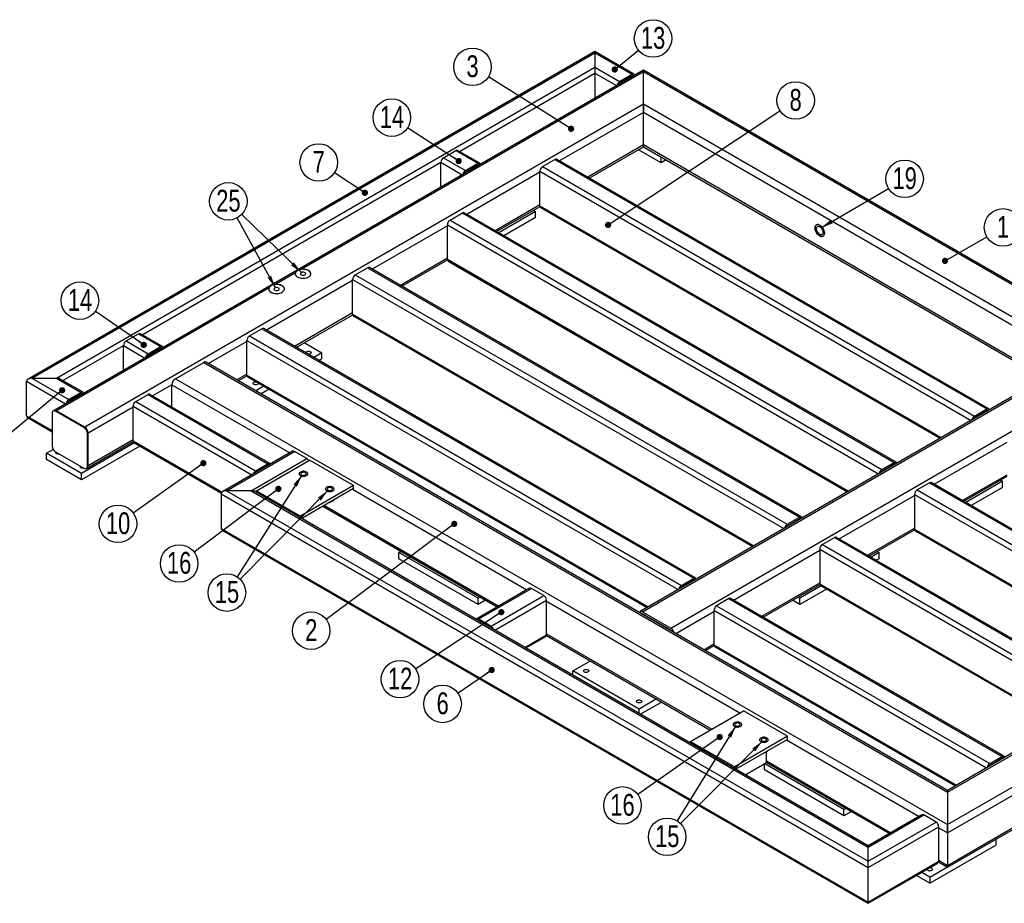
# Model space of a CAD drawing. Header units: millimetres. Extents: x 0 to 841, y 0 to 594.
# Tile 14 of 20: x 587 to 745, y 195 to 337. Entities that reach past the tile are written whole.
import ezdxf

# ---------------------------------------------------------------- set-up
doc = ezdxf.new("R2010")
doc.units = ezdxf.units.MM
doc.layers.add('NOTES', color=6, linetype='Continuous')
doc.layers.add('TRAIT-FORT', color=4, linetype='Continuous', lineweight=25)
doc.styles.add('SLDTEXTSTYLE0', font='TXT', dxfattribs={"width": 0.75})
doc.dimstyles.new('SLDDIMSTYLE2', dxfattribs={"dimtxt": 0.18, "dimasz": 1, "dimexe": 0, "dimexo": 0.0625, "dimgap": 0, "dimtad": 0, "dimtih": 1, "dimtoh": 1, "dimdec": 0, "dimrnd": 1e-09, "dimzin": 0, "dimdsep": 46, "dimtxsty": 'Standard', "dimblk1": 'DOT', "dimblk2": 'DOT', "dimsah": 1, "dimcen": 0.09, "dimadec": 0, "dimazin": 0, "dimtfac": 1, "dimtdec": 0, "dimtofl": 0, "dimtmove": 0, "dimatfit": 3, "dimldrblk": 'DOT', "dimfxl": 1, "dimfrac": 2, "dimtolj": 1, "dimtzin": 0, "dimarcsym": 0})
doc.dimstyles.new('SLDDIMSTYLE3', dxfattribs={"dimtxt": 0.18, "dimasz": 2, "dimexe": 0, "dimexo": 0.0625, "dimgap": 0, "dimtad": 0, "dimtih": 1, "dimtoh": 1, "dimdec": 0, "dimrnd": 1e-09, "dimzin": 0, "dimdsep": 46, "dimtxsty": 'Standard', "dimsah": 1, "dimcen": 0.09, "dimadec": 0, "dimazin": 0, "dimtfac": 2, "dimtdec": 0, "dimtofl": 0, "dimtmove": 0, "dimatfit": 3, "dimfxl": 1, "dimfrac": 2, "dimtolj": 1, "dimtzin": 0, "dimarcsym": 0})

# ---------------------------------------------------------------- blocks, each defined once
blk = doc.blocks.new('SW_NOTE_3')
at = {"layer": 'NOTES', "color": 0}
blk.add_circle((2.61, 1.5), 3.01, dxfattribs=at)
at = {"layer": 'NOTES', "color": 0, "insert": (2.61, 3.35), "char_height": 3.5, "attachment_point": 2, "style": 'SLDTEXTSTYLE0'}
blk.add_mtext('1', dxfattribs=at)
blk = doc.blocks.new('_Dot')
at = {"color": 0, "linetype": 'ByBlock', "lineweight": -2}
blk.add_line((-0.5, 0), (-1, 0), dxfattribs=at)
at = {"color": 0, "linetype": 'ByBlock', "const_width": 0.5}
blk.add_lwpolyline([(-0.25, 0, 1), (0.25, 0, 1)], format="xyb", close=True, dxfattribs=at)
blk = doc.blocks.new('SW_NOTE_5')
at = {"layer": 'NOTES', "color": 0}
blk.add_circle((-2.55, 1.6), 3.01, dxfattribs=at)
at = {"layer": 'NOTES', "color": 0, "insert": (-2.54, 3.45), "char_height": 3.5, "attachment_point": 2, "style": 'SLDTEXTSTYLE0'}
blk.add_mtext('3', dxfattribs=at)
blk = doc.blocks.new('SW_NOTE_7')
at = {"layer": 'NOTES', "color": 0}
blk.add_circle((-2.41, -1.8), 3.01, dxfattribs=at)
at = {"layer": 'NOTES', "color": 0, "insert": (-2.41, 0.05), "char_height": 3.5, "attachment_point": 2, "style": 'SLDTEXTSTYLE0'}
blk.add_mtext('2', dxfattribs=at)
blk = doc.blocks.new('SW_NOTE_8')
at = {"layer": 'NOTES', "color": 0}
blk.add_circle((-2.48, -1.71), 3.01, dxfattribs=at)
at = {"layer": 'NOTES', "color": 0, "insert": (-2.47, 0.14), "char_height": 3.5, "attachment_point": 2, "style": 'SLDTEXTSTYLE0'}
blk.add_mtext('6', dxfattribs=at)
blk = doc.blocks.new('SW_NOTE_9')
at = {"layer": 'NOTES', "color": 0}
blk.add_circle((-2.52, 1.65), 3.01, dxfattribs=at)
at = {"layer": 'NOTES', "color": 0, "insert": (-2.51, 3.5), "char_height": 3.5, "attachment_point": 2, "style": 'SLDTEXTSTYLE0'}
blk.add_mtext('7', dxfattribs=at)
blk = doc.blocks.new('SW_NOTE_10')
at = {"layer": 'NOTES', "color": 0}
blk.add_circle((2.51, 1.66), 3.01, dxfattribs=at)
at = {"layer": 'NOTES', "color": 0, "insert": (2.51, 3.51), "char_height": 3.5, "attachment_point": 2, "style": 'SLDTEXTSTYLE0'}
blk.add_mtext('8', dxfattribs=at)
blk = doc.blocks.new('SW_NOTE_12')
at = {"layer": 'NOTES', "color": 0}
blk.add_circle((-2.45, -1.74), 3.01, dxfattribs=at)
at = {"layer": 'NOTES', "color": 0, "insert": (-2.44, 0.11), "char_height": 3.5, "attachment_point": 2, "style": 'SLDTEXTSTYLE0'}
blk.add_mtext('10', dxfattribs=at)
blk = doc.blocks.new('SW_NOTE_13')
at = {"layer": 'NOTES', "color": 0}
blk.add_circle((-2.51, -1.66), 3.01, dxfattribs=at)
at = {"layer": 'NOTES', "color": 0, "insert": (-2.5, 0.19), "char_height": 3.5, "attachment_point": 2, "style": 'SLDTEXTSTYLE0'}
blk.add_mtext('12', dxfattribs=at)
blk = doc.blocks.new('SW_NOTE_15')
at = {"layer": 'NOTES', "color": 0}
blk.add_circle((-2.47, 1.71), 3.01, dxfattribs=at)
at = {"layer": 'NOTES', "color": 0, "insert": (-2.46, 3.57), "char_height": 3.5, "attachment_point": 2, "style": 'SLDTEXTSTYLE0'}
blk.add_mtext('14', dxfattribs=at)
blk = doc.blocks.new('SW_NOTE_16')
at = {"layer": 'NOTES', "color": 0}
blk.add_circle((-2.52, 1.64), 3.01, dxfattribs=at)
at = {"layer": 'NOTES', "color": 0, "insert": (-2.51, 3.49), "char_height": 3.5, "attachment_point": 2, "style": 'SLDTEXTSTYLE0'}
blk.add_mtext('14', dxfattribs=at)
blk = doc.blocks.new('SW_NOTE_17')
at = {"layer": 'NOTES', "color": 0}
blk.add_circle((2.34, 1.89), 3.01, dxfattribs=at)
at = {"layer": 'NOTES', "color": 0, "insert": (2.35, 3.74), "char_height": 3.5, "attachment_point": 2, "style": 'SLDTEXTSTYLE0'}
blk.add_mtext('13', dxfattribs=at)
blk = doc.blocks.new('SW_NOTE_18')
at = {"layer": 'NOTES', "color": 0}
blk.add_circle((-2.41, -1.81), 3.01, dxfattribs=at)
at = {"layer": 'NOTES', "color": 0, "insert": (-2.4, 0.04), "char_height": 3.5, "attachment_point": 2, "style": 'SLDTEXTSTYLE0'}
blk.add_mtext('16', dxfattribs=at)
blk = doc.blocks.new('SW_NOTE_19')
at = {"layer": 'NOTES', "color": 0}
blk.add_circle((-2.46, -1.73), 3.01, dxfattribs=at)
at = {"layer": 'NOTES', "color": 0, "insert": (-2.45, 0.12), "char_height": 3.5, "attachment_point": 2, "style": 'SLDTEXTSTYLE0'}
blk.add_mtext('16', dxfattribs=at)
blk = doc.blocks.new('SW_NOTE_20')
at = {"layer": 'NOTES', "color": 0}
blk.add_circle((-1.62, -2.54), 3.01, dxfattribs=at)
at = {"layer": 'NOTES', "color": 0, "insert": (-1.61, -0.69), "char_height": 3.5, "attachment_point": 2, "style": 'SLDTEXTSTYLE0'}
blk.add_mtext('15', dxfattribs=at)
blk = doc.blocks.new('SW_NOTE_21')
at = {"layer": 'NOTES', "color": 0}
blk.add_circle((-1.59, -2.56), 3.01, dxfattribs=at)
at = {"layer": 'NOTES', "color": 0, "insert": (-1.58, -0.71), "char_height": 3.5, "attachment_point": 2, "style": 'SLDTEXTSTYLE0'}
blk.add_mtext('15', dxfattribs=at)
blk = doc.blocks.new('SW_NOTE_22')
at = {"layer": 'NOTES', "color": 0}
blk.add_circle((-1.44, 2.64), 3.01, dxfattribs=at)
at = {"layer": 'NOTES', "color": 0, "insert": (-1.43, 4.49), "char_height": 3.5, "attachment_point": 2, "style": 'SLDTEXTSTYLE0'}
blk.add_mtext('25', dxfattribs=at)
blk = doc.blocks.new('SW_NOTE_23')
at = {"layer": 'NOTES', "color": 0}
blk.add_circle((2.6, 1.52), 3.01, dxfattribs=at)
at = {"layer": 'NOTES', "color": 0, "insert": (2.61, 3.37), "char_height": 3.5, "attachment_point": 2, "style": 'SLDTEXTSTYLE0'}
blk.add_mtext('19', dxfattribs=at)

msp = doc.modelspace()

# ---------------------------------------------------------------- linework, layer by layer
at = {"layer": 'TRAIT-FORT', "lineweight": 25}
for p, q in [((679.48, 331.96), (588.52, 279.44)), ((685.72, 328.36), (679.48, 331.96)), ((679.48, 331.96), (679.48, 331.75)), ((679.48, 331.96), (679.48, 331.75)), ((589.12, 279.59), (679.48, 331.75)), ((679.48, 331.75), (679.48, 329.47)), ((679.48, 331.75), (685.42, 328.33)), ((687.26, 329), (592.68, 274.4)), ((593.08, 279.59), (679.48, 329.47)), ((687.26, 328.73), (632.34, 297.03)), ((679.48, 329.47), (679.48, 328.49)), ((679.48, 329.47), (683.44, 327.18)), ((679.48, 329.47), (679.48, 328.49)), ((817.04, 254.09), (687.26, 329)), ((687.26, 328.73), (687.26, 329)), ((687.26, 329), (687.26, 328.73)), ((816.24, 254.28), (687.26, 328.73)), ((687.26, 323.51), (687.26, 328.73)), ((657.74, 315.94), (679.48, 328.49)), ((679.48, 328.49), (679.48, 324.51)), ((679.48, 328.49), (682.93, 326.5)), ((683.44, 327.18), (685.42, 328.33)), ((683.44, 326.94), (685.42, 328.08)), ((685.42, 328.08), (685.54, 328.01)), ((687.26, 323.51), (597.6, 271.75)), ((807.19, 254.28), (687.26, 323.51)), ((687.26, 322.2), (687.26, 323.51)), ((687.26, 323.51), (687.26, 322.2)), ((687.26, 322.2), (673.79, 314.43)), ((687.26, 316.98), (687.26, 322.2)), ((756.32, 282.33), (687.26, 322.2)), ((655.16, 314.94), (657.14, 316.08)), ((657.14, 316.08), (660.68, 314.04)), ((660.98, 314.07), (657.44, 316.11)), ((687.26, 316.98), (678.32, 311.81)), ((678.55, 311.68), (687.26, 316.71)), ((690.09, 314.12), (686.44, 316.23)), ((687.26, 316.71), (687.26, 316.98)), ((687.26, 316.98), (687.26, 316.71)), ((751.8, 279.72), (687.26, 316.98)), ((687.26, 316.71), (751.56, 279.59)), ((655.16, 314.94), (658.7, 312.9)), ((671.07, 313.51), (673.05, 314.65)), ((673.05, 314.65), (742.35, 274.65)), ((742.65, 274.68), (673.35, 314.68)), ((690.09, 314.12), (690.09, 315.07)), ((690.92, 314.6), (690.09, 314.12)), ((606.83, 286.55), (654.74, 314.2)), ((654.74, 310.23), (654.74, 314.2)), ((654.74, 314.2), (658.18, 312.21)), ((658.7, 312.9), (660.68, 314.04)), ((658.7, 312.65), (660.68, 313.79)), ((660.68, 313.79), (660.79, 313.72)), ((671.07, 313.51), (740.37, 273.5)), ((670.65, 312.61), (658.94, 305.85)), ((670.65, 307.22), (670.65, 312.77)), ((670.65, 312.77), (739.85, 272.82)), ((670.65, 307.38), (663.47, 303.24)), ((663.7, 303.11), (670.66, 307.12)), ((670.65, 307.22), (735.04, 270.05)), ((670.77, 306.95), (734.86, 269.94)), ((656.22, 304.94), (658.2, 306.08)), ((658.2, 306.08), (727.5, 266.07)), ((727.8, 266.1), (658.5, 306.11)), ((669.94, 306.32), (664.03, 302.91)), ((669.94, 305.34), (664.88, 302.42)), ((669.61, 306.51), (669.94, 306.32)), ((669.94, 305.34), (669.94, 306.32)), ((655.8, 304.04), (643.74, 297.08)), ((655.8, 298.65), (655.8, 304.2)), ((655.8, 304.2), (725, 264.25)), ((656.22, 304.94), (725.52, 264.93)), ((655.8, 298.81), (648.27, 294.46)), ((655.8, 298.65), (720.19, 261.47)), ((641.02, 296.16), (643, 297.3)), ((643, 297.3), (712.29, 257.3)), ((712.59, 257.33), (643.3, 297.33)), ((648.5, 294.33), (655.81, 298.55)), ((655.92, 298.37), (720.01, 261.37)), ((631.42, 296.5), (628.1, 294.58)), ((632.26, 297.01), (632.34, 297.03)), ((641.02, 296.16), (710.31, 256.16)), ((627.18, 294.05), (593.08, 274.36)), ((640.59, 295.26), (626.77, 287.28)), ((628.02, 294.56), (628.1, 294.58)), ((640.59, 289.87), (640.59, 295.42)), ((640.59, 295.42), (709.8, 255.47)), ((640.59, 290.04), (631.29, 284.67)), ((631.53, 284.53), (640.6, 289.77)), ((640.59, 289.87), (704.99, 252.7)), ((640.72, 289.6), (704.81, 252.6)), ((604.25, 285.55), (606.23, 286.69)), ((606.23, 286.69), (609.76, 284.65)), ((610.06, 284.68), (606.53, 286.72)), ((624.05, 286.36), (626.03, 287.51)), ((624.05, 286.36), (693.34, 246.36)), ((626.03, 287.51), (695.32, 247.5)), ((695.62, 247.53), (626.33, 287.53)), ((594.1, 279.2), (603.82, 284.81)), ((603.82, 280.84), (603.82, 284.81)), ((603.82, 284.81), (607.27, 282.82)), ((604.25, 285.55), (607.78, 283.5)), ((607.78, 283.5), (609.76, 284.65)), ((623.62, 285.46), (617.49, 281.93)), ((623.62, 280.07), (623.62, 285.63)), ((623.62, 285.63), (692.83, 245.68)), ((632.84, 285.29), (635.64, 283.67)), ((607.78, 283.26), (609.76, 284.4)), ((609.76, 284.4), (609.88, 284.33)), ((635.64, 283.67), (634.34, 282.91)), ((635.64, 282.69), (635.64, 283.67)), ((612.17, 279.5), (616.69, 282.12)), ((616.69, 282.12), (736.05, 213.21)), ((736.05, 213.48), (617.09, 282.16)), ((635.64, 282.69), (635.18, 282.42)), ((756.72, 282.56), (686.72, 242.15)), ((687.12, 242.11), (757.12, 282.53)), ((623.62, 280.24), (622.02, 279.31)), ((622.25, 279.18), (623.63, 279.97)), ((623.62, 280.07), (688.02, 242.9)), ((623.75, 279.8), (687.84, 242.8)), ((691.65, 239.5), (761.65, 279.91)), ((588.27, 273.54), (588.27, 279.1)), ((588.27, 279.1), (594.54, 275.48)), ((589.12, 279.59), (593.08, 279.59)), ((589.12, 279.59), (595.06, 276.16)), ((593.08, 279.59), (597.04, 277.3)), ((597.34, 277.33), (593.68, 279.44)), ((611.6, 278.52), (608.5, 276.74)), ((611.6, 274.95), (611.6, 278.52)), ((611.6, 278.52), (630.52, 267.6)), ((612.17, 279.5), (736.05, 207.99)), ((626.35, 278.3), (625.06, 277.56)), ((597.04, 277.3), (595.06, 276.16)), ((597.04, 277.06), (595.06, 275.91)), ((597.04, 277.06), (597.15, 276.99)), ((605.78, 275.82), (607.76, 276.96)), ((607.76, 276.96), (627, 265.86)), ((627.3, 265.89), (608.06, 276.99)), ((627.19, 277.81), (625.91, 277.07)), ((605.36, 269.53), (605.36, 275.08)), ((605.36, 275.08), (624.42, 264.08)), ((605.78, 275.82), (625.02, 264.72)), ((588.27, 273.54), (592.37, 271.18)), ((592.37, 273.95), (592.37, 268.73)), ((592.68, 274.4), (592.53, 274.32)), ((592.93, 274.28), (593.08, 274.36)), ((597.46, 271.67), (592.93, 274.28)), ((597.6, 271.75), (593.08, 274.36)), ((605.36, 274.92), (598.17, 270.77)), ((740.37, 273.5), (742.35, 274.65)), ((740.37, 273.26), (742.35, 274.4)), ((742.35, 274.4), (742.47, 274.33)), ((588.52, 273.2), (592.37, 270.97)), ((597.46, 271.67), (597.6, 271.75)), ((598.03, 270.69), (598.17, 270.77)), ((598.03, 265.46), (598.03, 270.69)), ((598.17, 265.54), (598.17, 270.77)), ((605.61, 269.19), (597.11, 264.28)), ((606.46, 268.7), (597.11, 263.3)), ((598, 265.18), (605.37, 269.43)), ((605.36, 269.69), (598.17, 265.54)), ((605.36, 269.53), (619.63, 261.29)), ((605.48, 269.26), (619.54, 261.14)), ((733.9, 262.58), (745.6, 269.34)), ((591.45, 267.54), (592.53, 268.17)), ((597.11, 264.28), (591.45, 267.54)), ((591.45, 266.56), (591.45, 267.54)), ((592.93, 267.75), (597.46, 265.13)), ((630.96, 267.86), (619.77, 261.4)), ((620.37, 261.54), (631.26, 267.83)), ((633.24, 266.69), (631.26, 267.83)), ((597.11, 263.3), (591.45, 266.56)), ((598.03, 265.46), (598.17, 265.54)), ((624.33, 261.54), (633.24, 266.69)), ((625.02, 264.72), (627, 265.86)), ((627, 265.61), (625.02, 264.47)), ((625.18, 261.54), (633.66, 266.44)), ((627, 265.61), (627.03, 265.59)), ((640.73, 262.36), (633.66, 266.44)), ((725.52, 264.93), (727.5, 266.07)), ((725.52, 264.69), (727.5, 265.83)), ((727.5, 265.83), (727.62, 265.76)), ((597.11, 263.3), (597.11, 264.28)), ((597.86, 265.09), (598, 265.18)), ((738.42, 259.97), (745.6, 264.11)), ((640.73, 262.36), (632.25, 257.46)), ((640.73, 261.87), (640.73, 262.36)), ((733.15, 262.81), (731.17, 261.67)), ((733.15, 262.81), (776.99, 237.5)), ((777.29, 237.53), (733.45, 262.84)), ((738.66, 259.84), (745.61, 263.85)), ((744.89, 263.05), (738.99, 259.64)), ((744.56, 263.24), (744.89, 263.05)), ((744.89, 262.07), (744.89, 263.05)), ((619.52, 261.05), (619.52, 255.5)), ((619.52, 261.05), (723.32, 201.13)), ((624.33, 261.54), (620.37, 261.54)), ((620.37, 261.54), (723.32, 202.11)), ((624.33, 261.54), (723.32, 204.39)), ((723.32, 204.6), (624.93, 261.4)), ((625.18, 261.54), (632.25, 257.46)), ((625.18, 261.26), (625.18, 261.54)), ((640.73, 261.87), (632.43, 257.07)), ((640.59, 261.79), (668.56, 245.64)), ((718.69, 253.81), (730.75, 260.77)), ((730.75, 260.93), (730.75, 255.38)), ((730.75, 260.93), (774.5, 235.68)), ((731.17, 261.67), (775.01, 236.36)), ((744.89, 262.07), (739.84, 259.15)), ((636.07, 259.18), (664.03, 243.03)), ((635.83, 259.04), (663.8, 242.9)), ((632.25, 257.17), (632.25, 257.46)), ((710.31, 256.16), (712.29, 257.3)), ((710.31, 255.91), (712.29, 257.05)), ((712.29, 257.05), (712.41, 256.98)), ((619.52, 255.5), (723.32, 195.58)), ((619.77, 255.15), (723.32, 195.37)), ((723.22, 251.19), (730.75, 255.54)), ((723.45, 251.06), (730.76, 255.28)), ((730.75, 255.38), (769.69, 232.9)), ((730.87, 255.1), (769.51, 232.8)), ((717.95, 254.03), (715.97, 252.89)), ((715.97, 252.89), (759.81, 227.58)), ((717.95, 254.03), (761.79, 228.72)), ((762.09, 228.75), (718.25, 254.06)), ((736.05, 207.99), (816.24, 254.28)), ((736.05, 213.21), (807.19, 254.28)), ((806.39, 254.09), (736.05, 213.48)), ((736.05, 206.68), (817.37, 253.62)), ((648.02, 251.62), (648.35, 251.81)), ((648.02, 250.64), (648.02, 251.62)), ((660.75, 244.28), (648.02, 251.62)), ((701.72, 244.01), (715.55, 251.99)), ((715.55, 252.15), (715.55, 246.6)), ((715.55, 252.15), (759.29, 226.9)), ((725.09, 251.62), (723.78, 250.87)), ((724.76, 251.81), (725.09, 251.62)), ((725.09, 250.64), (725.09, 251.62)), ((660.75, 243.3), (648.02, 250.64)), ((725.09, 250.64), (724.63, 250.38)), ((736.05, 201.45), (817.37, 248.4)), ((693.34, 246.36), (695.32, 247.5)), ((693.34, 246.11), (695.32, 247.26)), ((695.32, 247.26), (695.44, 247.19)), ((706.25, 241.4), (715.55, 246.77)), ((706.48, 241.26), (715.56, 246.5)), ((715.55, 246.6), (754.49, 224.12)), ((736.05, 201.18), (817.04, 247.94)), ((669, 245.9), (660.52, 241)), ((660.82, 240.97), (669.3, 245.87)), ((671.28, 244.73), (669.3, 245.87)), ((715.8, 246.26), (712.36, 244.28)), ((716.64, 245.77), (712.36, 243.3)), ((715.67, 246.33), (754.31, 224.02)), ((661.08, 244.47), (660.75, 244.28)), ((660.75, 243.3), (660.75, 244.28)), ((661.93, 243.98), (660.75, 243.3)), ((662.8, 239.83), (671.28, 244.73)), ((663.4, 239.19), (671.71, 243.99)), ((671.71, 238.44), (671.71, 243.99)), ((671.71, 243.83), (702.75, 225.91)), ((700.98, 244.24), (699, 243.09)), ((700.98, 244.24), (744.82, 218.93)), ((745.12, 218.96), (701.28, 244.27)), ((712.36, 243.3), (711.18, 243.98)), ((712.36, 244.28), (712.03, 244.47)), ((712.36, 243.3), (712.36, 244.28)), ((687.07, 241.76), (687.12, 241.79)), ((687.12, 242.11), (691.65, 239.5)), ((691.65, 239.17), (687.12, 241.79)), ((692.45, 238.66), (698.58, 242.19)), ((698.58, 242.36), (698.58, 236.81)), ((698.58, 242.36), (742.32, 217.1)), ((699, 243.09), (742.84, 217.78)), ((660.78, 240.7), (660.82, 240.72)), ((660.82, 240.97), (662.8, 239.83)), ((662.8, 239.58), (660.82, 240.72)), ((671.71, 238.6), (698.22, 223.29)), ((691.6, 239.15), (691.65, 239.17)), ((668.21, 236.42), (671.71, 238.44)), ((668.38, 236.32), (671.58, 238.16)), ((671.7, 238.34), (697.99, 223.16)), ((696.97, 236.04), (698.58, 236.97)), ((697.21, 235.91), (698.59, 236.7)), ((698.58, 236.81), (737.51, 214.33)), ((698.7, 236.53), (737.34, 214.23)), ((675.95, 232.64), (678.76, 234.26)), ((675.95, 231.95), (675.95, 232.64)), ((686.56, 226.52), (675.95, 232.64)), ((689.36, 228.14), (686.56, 226.52)), ((690.21, 227.65), (686.8, 225.68)), ((686.56, 225.82), (686.56, 226.52)), ((694.83, 221.34), (703.31, 226.23)), ((710.38, 222.15), (703.31, 226.23)), ((694.83, 221.34), (701.9, 217.25)), ((694.83, 221.05), (694.83, 221.34)), ((710.38, 222.15), (701.9, 217.25)), ((710.38, 221.66), (702.08, 216.86)), ((710.24, 221.58), (731.49, 209.31)), ((710.38, 221.66), (710.38, 222.15)), ((707.03, 217.89), (707.03, 219.64)), ((707.03, 218.21), (726.97, 206.7)), ((742.84, 217.78), (744.82, 218.93)), ((742.84, 217.54), (744.82, 218.68)), ((744.82, 218.68), (744.94, 218.61)), ((701.9, 216.97), (701.9, 217.25)), ((707.03, 217.89), (703.67, 215.95)), ((706.71, 216.76), (706.71, 217.7)), ((719.44, 209.41), (706.71, 216.76)), ((719.44, 210.39), (706.74, 217.72)), ((707.03, 217.94), (726.73, 206.56)), ((707.03, 217.93), (707.04, 217.93)), ((736.05, 213.48), (736.05, 213.21)), ((736.05, 213.21), (736.05, 213.48)), ((736.05, 213.21), (736.05, 207.99)), ((719.77, 210.59), (719.44, 210.39)), ((719.44, 209.41), (719.44, 210.39)), ((720.62, 210.1), (719.44, 209.41)), ((731.93, 209.57), (723.32, 204.6)), ((723.32, 204.39), (732.23, 209.54)), ((734.21, 208.4), (732.23, 209.54)), ((723.32, 202.11), (734.21, 208.4)), ((723.32, 201.13), (734.64, 207.66)), ((734.64, 202.11), (734.64, 207.66)), ((734.64, 207.5), (736.05, 206.68)), ((736.05, 207.99), (736.05, 206.68)), ((736.05, 206.68), (736.05, 207.99)), ((736.05, 206.68), (736.05, 201.45)), ((743.83, 205.67), (743.83, 204.72)), ((723.32, 204.39), (723.32, 204.6)), ((723.32, 204.39), (723.32, 204.6)), ((723.32, 202.11), (723.32, 204.39)), ((733.22, 198.6), (743.83, 204.72)), ((734.64, 202.27), (736.05, 201.45)), ((723.32, 201.13), (723.32, 202.11)), ((723.32, 195.58), (734.64, 202.11)), ((723.32, 201.13), (723.32, 202.11)), ((723.32, 195.37), (734.51, 201.83)), ((723.32, 195.58), (723.32, 201.13)), ((733.22, 199.58), (736.03, 201.2)), ((734.63, 202.01), (736.05, 201.18)), ((736.05, 201.45), (736.05, 201.18)), ((736.05, 201.18), (736.05, 201.45)), ((733.22, 198.6), (731.07, 199.84)), ((733.22, 199.58), (731.92, 200.33)), ((733.22, 199.58), (733.22, 198.6)), ((723.32, 195.37), (723.32, 195.58)), ((723.32, 195.37), (723.32, 195.58))]:
    msp.add_line(p, q, dxfattribs=at)
at = {"layer": 'TRAIT-FORT', "lineweight": 25, "flags": 128}
for points in [[(685.42, 328.33), (685.51, 328.36), (685.59, 328.38), (685.66, 328.38), (685.72, 328.36), (685.78, 328.31), (685.82, 328.25), (685.84, 328.18)], [(660.68, 314.04), (660.76, 314.08), (660.84, 314.09), (660.91, 314.09), (660.98, 314.07), (661.03, 314.02), (661.07, 313.96), (661.09, 313.89)], [(715.55, 304.12), (715.41, 304.18), (715.28, 304.22), (715.16, 304.22), (715.05, 304.18), (714.95, 304.12), (714.88, 304.03), (714.83, 303.91), (714.81, 303.77), (714.81, 303.61), (714.83, 303.44), (714.88, 303.26), (714.95, 303.09), (715.05, 302.92), (715.16, 302.76), (715.28, 302.62), (715.41, 302.5), (715.55, 302.4), (715.68, 302.34), (715.81, 302.31), (715.94, 302.31), (716.05, 302.34), (716.14, 302.4), (716.21, 302.5), (716.26, 302.61), (716.29, 302.76), (716.29, 302.91), (716.26, 303.08), (716.21, 303.26), (716.14, 303.44), (716.05, 303.61), (715.94, 303.76), (715.81, 303.91), (715.68, 304.03), (715.55, 304.12)], [(715.55, 304.12), (715.68, 304.03), (715.81, 303.91), (715.94, 303.76), (716.05, 303.61), (716.14, 303.44), (716.21, 303.26), (716.26, 303.08), (716.29, 302.91), (716.29, 302.76), (716.26, 302.61), (716.21, 302.5), (716.14, 302.4), (716.05, 302.34), (715.94, 302.31), (715.81, 302.31), (715.68, 302.34), (715.55, 302.4), (715.41, 302.5), (715.28, 302.62), (715.16, 302.76), (715.05, 302.92), (714.95, 303.09), (714.88, 303.26), (714.83, 303.44), (714.81, 303.61), (714.81, 303.77), (714.83, 303.91), (714.88, 304.03), (714.95, 304.12), (715.05, 304.18), (715.16, 304.22), (715.28, 304.22), (715.41, 304.18), (715.55, 304.12)], [(715.55, 303.87), (715.66, 303.79), (715.77, 303.69), (715.87, 303.56), (715.95, 303.42), (716.02, 303.28), (716.06, 303.13), (716.08, 302.99), (716.07, 302.86), (716.04, 302.75), (715.99, 302.66), (715.91, 302.61), (715.82, 302.58), (715.72, 302.58), (715.6, 302.62), (715.49, 302.69), (715.38, 302.78), (715.27, 302.89), (715.18, 303.03), (715.11, 303.17), (715.05, 303.32), (715.02, 303.46), (715.02, 303.6), (715.04, 303.72), (715.08, 303.82), (715.14, 303.89), (715.23, 303.93), (715.32, 303.95), (715.43, 303.93), (715.55, 303.87)], [(633.52, 295.82), (633.65, 295.91), (633.76, 296.02), (633.84, 296.13), (633.88, 296.25), (633.88, 296.37), (633.85, 296.49), (633.78, 296.61), (633.68, 296.72), (633.55, 296.81), (633.4, 296.9), (633.22, 296.96), (633.03, 297.01), (632.82, 297.04), (632.61, 297.05), (632.4, 297.04), (632.19, 297), (632, 296.95), (631.83, 296.88), (631.68, 296.79), (631.56, 296.69), (631.46, 296.58), (631.41, 296.46), (631.38, 296.34), (631.4, 296.22), (631.45, 296.1), (631.53, 295.99), (631.64, 295.89), (631.79, 295.8), (631.96, 295.72), (632.14, 295.66), (632.34, 295.62), (632.55, 295.61), (632.77, 295.61), (632.97, 295.63), (633.17, 295.68), (633.36, 295.74), (633.52, 295.82)], [(631.42, 296.5), (631.39, 296.37), (631.39, 296.25), (631.43, 296.13), (631.51, 296.01), (631.62, 295.9), (631.76, 295.81), (631.93, 295.73), (632.12, 295.67), (632.32, 295.63), (632.54, 295.61), (632.75, 295.61), (632.96, 295.63), (633.17, 295.67), (633.35, 295.74), (633.52, 295.82), (633.66, 295.91), (633.76, 296.02), (633.84, 296.14), (633.88, 296.26), (633.88, 296.38), (633.84, 296.51), (633.77, 296.62), (633.67, 296.73), (633.53, 296.83), (633.37, 296.91), (633.18, 296.97), (632.98, 297.02), (632.77, 297.04), (632.55, 297.05), (632.34, 297.03)], [(632.93, 296.15), (633.01, 296.21), (633.05, 296.28), (633.06, 296.35), (633.02, 296.42), (632.96, 296.49), (632.86, 296.53), (632.74, 296.56), (632.62, 296.57), (632.49, 296.56), (632.38, 296.52), (632.29, 296.47), (632.23, 296.41), (632.21, 296.34), (632.22, 296.26), (632.27, 296.2), (632.36, 296.14), (632.46, 296.1), (632.59, 296.08), (632.71, 296.09), (632.83, 296.11), (632.93, 296.15)], [(629.27, 293.37), (629.41, 293.46), (629.52, 293.57), (629.59, 293.68), (629.63, 293.8), (629.64, 293.92), (629.61, 294.04), (629.54, 294.16), (629.44, 294.27), (629.31, 294.37), (629.16, 294.45), (628.98, 294.51), (628.78, 294.56), (628.58, 294.59), (628.36, 294.6), (628.15, 294.59), (627.95, 294.55), (627.76, 294.5), (627.59, 294.43), (627.44, 294.34), (627.31, 294.24), (627.22, 294.13), (627.16, 294.01), (627.14, 293.89), (627.15, 293.77), (627.2, 293.65), (627.29, 293.54), (627.4, 293.44), (627.55, 293.35), (627.71, 293.27), (627.9, 293.21), (628.1, 293.18), (628.31, 293.16), (628.52, 293.16), (628.73, 293.18), (628.93, 293.23), (629.11, 293.29), (629.27, 293.37)], [(627.18, 294.05), (627.14, 293.92), (627.15, 293.8), (627.19, 293.68), (627.27, 293.56), (627.38, 293.45), (627.52, 293.36), (627.69, 293.28), (627.88, 293.22), (628.08, 293.18), (628.29, 293.16), (628.51, 293.16), (628.72, 293.18), (628.92, 293.22), (629.11, 293.29), (629.27, 293.37), (629.41, 293.46), (629.52, 293.57), (629.6, 293.69), (629.64, 293.81), (629.64, 293.93), (629.6, 294.06), (629.53, 294.17), (629.42, 294.28), (629.29, 294.38), (629.13, 294.46), (628.94, 294.53), (628.74, 294.57), (628.53, 294.59), (628.31, 294.6), (628.1, 294.58)], [(628.69, 293.7), (628.77, 293.76), (628.81, 293.83), (628.81, 293.9), (628.78, 293.98), (628.71, 294.04), (628.62, 294.09), (628.5, 294.11), (628.38, 294.12), (628.25, 294.11), (628.14, 294.07), (628.05, 294.02), (627.99, 293.96), (627.97, 293.89), (627.98, 293.81), (628.03, 293.75), (628.11, 293.69), (628.22, 293.65), (628.34, 293.63), (628.47, 293.64), (628.59, 293.66), (628.69, 293.7)], [(609.76, 284.65), (609.85, 284.69), (609.93, 284.7), (610, 284.7), (610.06, 284.68), (610.12, 284.63), (610.16, 284.57), (610.18, 284.5)], [(633.1, 283.62), (633.1, 283.66), (633.11, 283.73), (633.16, 283.8), (633.25, 283.85), (633.35, 283.89), (633.47, 283.91), (633.6, 283.91), (633.72, 283.88), (633.82, 283.84)], [(633.82, 283.84), (633.9, 283.78), (633.94, 283.71), (633.94, 283.64), (633.91, 283.57), (633.84, 283.51), (633.75, 283.46), (633.63, 283.43), (633.51, 283.42), (633.45, 283.43)], [(625.45, 278.81), (625.45, 278.81), (625.46, 278.74), (625.43, 278.67), (625.36, 278.61), (625.26, 278.56), (625.15, 278.53), (625.02, 278.52), (624.9, 278.54), (624.78, 278.57), (624.7, 278.62), (624.64, 278.69), (624.61, 278.76), (624.63, 278.83), (624.68, 278.9), (624.76, 278.95), (624.87, 278.99), (624.99, 279.01), (625.12, 279.01), (625.12, 279.01)], [(597.45, 277.16), (597.43, 277.22), (597.39, 277.29), (597.34, 277.33), (597.27, 277.35), (597.2, 277.36), (597.12, 277.34), (597.04, 277.3)], [(742.35, 274.65), (742.43, 274.69), (742.51, 274.7), (742.58, 274.7), (742.65, 274.68), (742.7, 274.63), (742.74, 274.57), (742.76, 274.5)], [(593.48, 267.43), (593.37, 267.42), (593.25, 267.43), (593.13, 267.46), (593.04, 267.51), (592.97, 267.57), (592.94, 267.64), (592.94, 267.71), (592.95, 267.74)], [(597.44, 265.14), (597.33, 265.13), (597.21, 265.14), (597.09, 265.17), (597, 265.22), (596.93, 265.28), (596.9, 265.35), (596.9, 265.43), (596.91, 265.45)], [(727.5, 266.07), (727.58, 266.11), (727.66, 266.13), (727.73, 266.13), (727.8, 266.1), (727.85, 266.06), (727.89, 266), (727.91, 265.93)], [(633.19, 263.96), (633.29, 264.03), (633.35, 264.12), (633.39, 264.2), (633.39, 264.29), (633.35, 264.38), (633.29, 264.46), (633.19, 264.53), (633.07, 264.59), (632.92, 264.63), (632.77, 264.65), (632.61, 264.65), (632.46, 264.63), (632.32, 264.59), (632.2, 264.53), (632.1, 264.46), (632.03, 264.38), (632, 264.29), (632, 264.2), (632.03, 264.12), (632.1, 264.03), (632.2, 263.96), (632.32, 263.91), (632.46, 263.87), (632.61, 263.85), (632.77, 263.85), (632.92, 263.87), (633.07, 263.91), (633.19, 263.96)], [(633.19, 263.96), (633.29, 264.03), (633.35, 264.12), (633.39, 264.2), (633.39, 264.29), (633.35, 264.38), (633.29, 264.46), (633.19, 264.53), (633.07, 264.59), (632.92, 264.63), (632.77, 264.65), (632.61, 264.65), (632.46, 264.63), (632.32, 264.59), (632.2, 264.53), (632.1, 264.46), (632.03, 264.38), (632, 264.29), (632, 264.2), (632.03, 264.12), (632.1, 264.03), (632.2, 263.96), (632.32, 263.91), (632.46, 263.87), (632.61, 263.85), (632.77, 263.85), (632.92, 263.87), (633.07, 263.91), (633.19, 263.96)], [(632.99, 264.08), (633.07, 264.13), (633.11, 264.2), (633.12, 264.28), (633.08, 264.35), (633.01, 264.41), (632.92, 264.46), (632.8, 264.49), (632.68, 264.49), (632.55, 264.48), (632.44, 264.45), (632.35, 264.39), (632.29, 264.33), (632.27, 264.26), (632.28, 264.19), (632.33, 264.12), (632.42, 264.06), (632.52, 264.02), (632.65, 264), (632.77, 264.01), (632.89, 264.03), (632.99, 264.08)], [(637.43, 261.51), (637.53, 261.58), (637.6, 261.67), (637.63, 261.75), (637.63, 261.84), (637.6, 261.93), (637.53, 262.01), (637.43, 262.09), (637.31, 262.14), (637.17, 262.18), (637.01, 262.2), (636.86, 262.2), (636.7, 262.18), (636.56, 262.14), (636.44, 262.09), (636.34, 262.01), (636.27, 261.93), (636.24, 261.84), (636.24, 261.75), (636.27, 261.67), (636.34, 261.58), (636.44, 261.51), (636.56, 261.46), (636.7, 261.42), (636.86, 261.4), (637.01, 261.4), (637.17, 261.42), (637.31, 261.46), (637.43, 261.51)], [(637.43, 261.51), (637.53, 261.58), (637.6, 261.67), (637.63, 261.75), (637.63, 261.84), (637.6, 261.93), (637.53, 262.01), (637.43, 262.09), (637.31, 262.14), (637.17, 262.18), (637.01, 262.2), (636.86, 262.2), (636.7, 262.18), (636.56, 262.14), (636.44, 262.09), (636.34, 262.01), (636.27, 261.93), (636.24, 261.84), (636.24, 261.75), (636.27, 261.67), (636.34, 261.58), (636.44, 261.51), (636.56, 261.46), (636.7, 261.42), (636.86, 261.4), (637.01, 261.4), (637.17, 261.42), (637.31, 261.46), (637.43, 261.51)], [(637.24, 261.63), (637.31, 261.68), (637.35, 261.75), (637.36, 261.83), (637.33, 261.9), (637.26, 261.96), (637.16, 262.01), (637.05, 262.04), (636.92, 262.04), (636.8, 262.03), (636.68, 262), (636.59, 261.95), (636.53, 261.88), (636.51, 261.81), (636.52, 261.74), (636.58, 261.67), (636.66, 261.61), (636.77, 261.57), (636.89, 261.56), (637.01, 261.56), (637.13, 261.58), (637.24, 261.63)], [(712.29, 257.3), (712.38, 257.34), (712.46, 257.35), (712.53, 257.35), (712.59, 257.33), (712.65, 257.28), (712.69, 257.22), (712.71, 257.15)], [(695.32, 247.5), (695.41, 247.54), (695.49, 247.56), (695.56, 247.55), (695.62, 247.53), (695.68, 247.49), (695.72, 247.43), (695.74, 247.36)], [(678.37, 232.82), (678.45, 232.76), (678.49, 232.69), (678.49, 232.61), (678.46, 232.54), (678.39, 232.48), (678.3, 232.43), (678.18, 232.4), (678.05, 232.4), (677.93, 232.41), (677.82, 232.44), (677.73, 232.5), (677.67, 232.56), (677.65, 232.63), (677.66, 232.71), (677.71, 232.77), (677.79, 232.83), (677.9, 232.87), (678.02, 232.89), (678.15, 232.88), (678.27, 232.86), (678.37, 232.82)], [(686.86, 227.92), (686.93, 227.86), (686.97, 227.79), (686.98, 227.72), (686.94, 227.64), (686.88, 227.58), (686.78, 227.54), (686.67, 227.51), (686.54, 227.5), (686.42, 227.51), (686.3, 227.55), (686.21, 227.6), (686.15, 227.66), (686.13, 227.73), (686.14, 227.81), (686.2, 227.87), (686.28, 227.93), (686.39, 227.97), (686.51, 227.99), (686.63, 227.98), (686.75, 227.96), (686.86, 227.92)], [(702.84, 223.75), (702.94, 223.83), (703, 223.91), (703.04, 224), (703.04, 224.09), (703, 224.17), (702.94, 224.26), (702.84, 224.33), (702.72, 224.38), (702.57, 224.42), (702.42, 224.44), (702.26, 224.44), (702.11, 224.42), (701.97, 224.38), (701.85, 224.33), (701.75, 224.26), (701.68, 224.17), (701.65, 224.09), (701.65, 224), (701.68, 223.91), (701.75, 223.83), (701.85, 223.75), (701.97, 223.7), (702.11, 223.66), (702.26, 223.64), (702.42, 223.64), (702.57, 223.66), (702.72, 223.7), (702.84, 223.75)], [(702.84, 223.75), (702.94, 223.83), (703, 223.91), (703.04, 224), (703.04, 224.09), (703, 224.17), (702.94, 224.26), (702.84, 224.33), (702.72, 224.38), (702.57, 224.42), (702.42, 224.44), (702.26, 224.44), (702.11, 224.42), (701.97, 224.38), (701.85, 224.33), (701.75, 224.26), (701.68, 224.17), (701.65, 224.09), (701.65, 224), (701.68, 223.91), (701.75, 223.83), (701.85, 223.75), (701.97, 223.7), (702.11, 223.66), (702.26, 223.64), (702.42, 223.64), (702.57, 223.66), (702.72, 223.7), (702.84, 223.75)], [(702.64, 223.87), (702.72, 223.93), (702.76, 223.99), (702.77, 224.07), (702.73, 224.14), (702.66, 224.2), (702.57, 224.25), (702.45, 224.28), (702.33, 224.29), (702.2, 224.27), (702.09, 224.24), (702, 224.19), (701.94, 224.12), (701.92, 224.05), (701.93, 223.98), (701.98, 223.91), (702.07, 223.85), (702.17, 223.82), (702.3, 223.8), (702.42, 223.8), (702.54, 223.82), (702.64, 223.87)], [(707.08, 221.31), (707.18, 221.38), (707.25, 221.46), (707.28, 221.55), (707.28, 221.64), (707.25, 221.72), (707.18, 221.81), (707.08, 221.88), (706.96, 221.93), (706.82, 221.97), (706.66, 221.99), (706.51, 221.99), (706.35, 221.97), (706.21, 221.93), (706.09, 221.88), (705.99, 221.81), (705.92, 221.72), (705.89, 221.64), (705.89, 221.55), (705.92, 221.46), (705.99, 221.38), (706.09, 221.31), (706.21, 221.25), (706.35, 221.21), (706.51, 221.19), (706.66, 221.19), (706.82, 221.21), (706.96, 221.25), (707.08, 221.31)], [(707.08, 221.31), (707.18, 221.38), (707.25, 221.46), (707.28, 221.55), (707.28, 221.64), (707.25, 221.72), (707.18, 221.81), (707.08, 221.88), (706.96, 221.93), (706.82, 221.97), (706.66, 221.99), (706.51, 221.99), (706.35, 221.97), (706.21, 221.93), (706.09, 221.88), (705.99, 221.81), (705.92, 221.72), (705.89, 221.64), (705.89, 221.55), (705.92, 221.46), (705.99, 221.38), (706.09, 221.31), (706.21, 221.25), (706.35, 221.21), (706.51, 221.19), (706.66, 221.19), (706.82, 221.21), (706.96, 221.25), (707.08, 221.31)], [(706.89, 221.42), (706.96, 221.48), (707, 221.55), (707.01, 221.62), (706.98, 221.69), (706.91, 221.75), (706.81, 221.8), (706.7, 221.83), (706.57, 221.84), (706.45, 221.82), (706.33, 221.79), (706.24, 221.74), (706.18, 221.67), (706.16, 221.6), (706.17, 221.53), (706.23, 221.46), (706.31, 221.41), (706.42, 221.37), (706.54, 221.35), (706.66, 221.35), (706.78, 221.37), (706.89, 221.42)], [(744.82, 218.93), (744.9, 218.97), (744.98, 218.98), (745.06, 218.98), (745.12, 218.96), (745.17, 218.91), (745.21, 218.85), (745.23, 218.78)], [(733.52, 200.98), (733.6, 200.92), (733.64, 200.85), (733.65, 200.77), (733.61, 200.7), (733.55, 200.64), (733.45, 200.59), (733.33, 200.56), (733.21, 200.56), (733.08, 200.57), (732.97, 200.6), (732.88, 200.66), (732.82, 200.72), (732.8, 200.79), (732.81, 200.85)]]:
    msp.add_lwpolyline(points, dxfattribs=at)
at = {"layer": 'TRAIT-FORT', "lineweight": 25}
for centre, radius, start, end in [((683.95, 326.4), 0.929, 122.6422, 170.0334), ((685.51, 327.98), 0.13, 33.8972, 129.6476), ((683.69, 326.55), 0.463, 122.6926, 162.1348), ((657.32, 315.83), 0.302, 65.6929, 125.6176), ((655.66, 314.16), 0.922, 122.6055, 177.3945), ((673.23, 314.41), 0.302, 65.6929, 125.6176), ((659.2, 312.11), 0.929, 122.6422, 170.0334), ((660.76, 313.69), 0.13, 33.8972, 129.6476), ((671.57, 312.73), 0.922, 122.6055, 177.3945), ((658.95, 312.26), 0.463, 122.6926, 162.1348), ((670.94, 307.19), 0.296, 173.7012, 234.9867), ((658.38, 305.83), 0.302, 65.6929, 125.6176), ((656.72, 304.16), 0.922, 122.6055, 177.3945), ((656.09, 298.62), 0.296, 173.7012, 234.9867), ((643.17, 297.06), 0.302, 65.6929, 125.6176), ((641.51, 295.38), 0.922, 122.6055, 177.3945), ((640.89, 289.84), 0.296, 173.7012, 234.9867), ((606.4, 286.44), 0.302, 65.6929, 125.6176), ((624.54, 285.59), 0.922, 122.6055, 177.3945), ((626.2, 287.26), 0.302, 65.6929, 125.6176), ((604.75, 284.77), 0.922, 122.6055, 177.3945), ((609.85, 284.3), 0.13, 33.8972, 129.6476), ((608.28, 282.72), 0.929, 122.6422, 170.0334), ((608.03, 282.87), 0.463, 122.6926, 162.1348), ((616.93, 281.79), 0.402, 65.6929, 125.6176), ((623.92, 280.04), 0.296, 173.7012, 234.9867), ((612.83, 278.47), 1.23, 122.6055, 177.3945), ((597.12, 276.96), 0.13, 33.8972, 129.6476), ((607.94, 276.72), 0.302, 65.6929, 125.6176), ((595.57, 275.37), 0.941, 122.9676, 169.708), ((595.31, 275.52), 0.463, 122.6926, 162.1348), ((606.28, 275.04), 0.922, 122.6055, 177.3945), ((592.71, 274.01), 0.349, 50.7967, 189.214), ((592.84, 274.03), 0.402, 54.3824, 114.3071), ((740.87, 272.72), 0.929, 122.6422, 170.0334), ((742.43, 274.3), 0.13, 33.8972, 129.6476), ((740.62, 272.87), 0.463, 122.6926, 162.1348), ((596.8, 270.63), 1.23, 2.6055, 57.3945), ((596.94, 270.71), 1.23, 2.6055, 57.3945), ((593.6, 268.78), 1.23, 182.6055, 237.3945), ((605.65, 269.5), 0.296, 173.7012, 234.9867), ((631.08, 267.58), 0.302, 54.3824, 114.3071), ((597.68, 265.41), 0.349, 230.7967, 9.214), ((597.78, 265.5), 0.394, 305.0133, 6.2988), ((627.16, 265.66), 0.259, 31.4558, 129.7085), ((627.09, 265.48), 0.166, 81.0531, 124.1615), ((632.78, 265.95), 0.866, 28.8569, 58.0454), ((727.58, 265.73), 0.13, 33.8972, 129.6476), ((625.52, 263.94), 0.928, 122.6962, 163.029), ((625.23, 264.12), 0.414, 121.6608, 144.2411), ((726.02, 264.15), 0.929, 122.6422, 170.0334), ((725.77, 264.3), 0.463, 122.6926, 162.1348), ((733.33, 262.56), 0.302, 65.6929, 125.6176), ((731.67, 260.89), 0.922, 122.6055, 177.3945), ((636.98, 260.7), 0.939, 277.5498, 298.599), ((637.25, 260.25), 0.408, 296.7809, 334.4188), ((710.82, 255.37), 0.929, 122.6422, 170.0334), ((712.38, 256.95), 0.13, 33.8972, 129.6476), ((710.56, 255.52), 0.463, 122.6926, 162.1348), ((731.03, 255.34), 0.288, 172.7442, 235.9436), ((716.47, 252.11), 0.922, 122.6055, 177.3945), ((718.13, 253.79), 0.302, 65.6929, 125.6176), ((695.41, 247.16), 0.13, 33.8972, 129.6476), ((715.83, 246.57), 0.288, 172.7442, 235.9436), ((669.13, 245.62), 0.302, 54.3824, 114.3071), ((693.84, 245.58), 0.929, 122.6422, 170.0334), ((693.59, 245.72), 0.463, 122.6926, 162.1348), ((670.79, 243.95), 0.922, 2.6055, 57.3945), ((701.16, 243.99), 0.302, 65.6929, 125.6176), ((686.9, 241.85), 0.345, 50.2915, 148.5442), ((687, 241.6), 0.221, 55.8385, 98.9469), ((699.5, 242.32), 0.922, 122.6055, 177.3945), ((660.65, 240.77), 0.259, 50.2915, 148.5442), ((660.72, 240.59), 0.166, 55.8385, 98.9469), ((662.3, 239.05), 0.928, 16.971, 57.3038), ((662.58, 239.23), 0.414, 35.7589, 58.3392), ((690.98, 238.46), 1.24, 16.971, 57.3038), ((691.36, 238.7), 0.553, 35.7589, 58.3392), ((671.41, 238.41), 0.296, 305.0133, 6.2988), ((698.86, 236.77), 0.288, 172.7442, 235.9436), ((706.63, 220.5), 0.939, 277.5498, 298.599), ((706.9, 220.04), 0.408, 296.7809, 334.4188), ((744.9, 218.58), 0.13, 33.8972, 129.6476), ((743.34, 217), 0.929, 122.6422, 170.0334), ((743.09, 217.15), 0.463, 122.6926, 162.1348), ((732.06, 209.29), 0.302, 54.3824, 114.3071), ((733.72, 207.62), 0.922, 2.6055, 57.3945), ((733.23, 200.39), 0.655, 62.7778, 97.0798), ((734.34, 202.08), 0.296, 305.0133, 6.2988)]:
    msp.add_arc(centre, radius, start, end, dxfattribs=at)
for centre, start_param, end_param in [((589.12, 279.1), 1.570796, 3.141593), ((593.08, 279.1), 0.785479, 1.570796), ((589.12, 273.54), 3.141593, 3.927072), ((620.37, 261.05), 1.570796, 3.141593), ((624.33, 261.05), 0.785479, 1.570796), ((620.37, 255.5), 3.141593, 3.927072)]:
    msp.add_ellipse(centre, major_axis=(0.849, 0), ratio=0.577382, start_param=start_param, end_param=end_param, dxfattribs=at)

# ---------------------------------------------------------------- block references
at = {"layer": 'NOTES'}
for name, p in [('SW_NOTE_17', (686.46, 332.17)), ('SW_NOTE_5', (662.37, 327.91)), ('SW_NOTE_10', (709.17, 322.46)), ('SW_NOTE_16', (649.41, 319.73)), ('SW_NOTE_9', (637.67, 312.53)), ('SW_NOTE_23', (726.57, 310.03)), ('SW_NOTE_22', (622.09, 305.31)), ('SW_NOTE_3', (742.36, 302.26)), ('SW_NOTE_15', (599.3, 290.31)), ('SW_NOTE_12', (605.39, 257.96)), ('SW_NOTE_18', (615.16, 251.68)), ('SW_NOTE_20', (622.04, 247.74)), ('SW_NOTE_7', (636.36, 240.89)), ('SW_NOTE_13', (650.71, 232.97)), ('SW_NOTE_8', (657.51, 229.06)), ('SW_NOTE_19', (686.35, 212.8)), ('SW_NOTE_21', (692.66, 208.6))]:
    msp.add_blockref(name, p, dxfattribs=at)

# ---------------------------------------------------------------- leaders
for points, dimstyle in [([(682.66, 329.09), (686.46, 332.17)], 'SLDDIMSTYLE2'), ([(675.65, 319.58), (662.37, 327.91)], 'SLDDIMSTYLE2'), ([(681.59, 304.16), (709.17, 322.46)], 'SLDDIMSTYLE2'), ([(657.61, 314.41), (649.41, 319.73)], 'SLDDIMSTYLE2'), ([(642.56, 309.32), (637.67, 312.53)], 'SLDDIMSTYLE2'), ([(715.76, 303.7), (726.57, 310.03)], 'SLDDIMSTYLE3'), ([(628.19, 294.09), (622.09, 305.31)], 'SLDDIMSTYLE3'), ([(632.37, 296.52), (622.81, 305.85)], 'SLDDIMSTYLE3'), ([(735.65, 298.4), (742.36, 302.26)], 'SLDDIMSTYLE2'), ([(607.07, 284.92), (599.3, 290.31)], 'SLDDIMSTYLE2'), ([(593.98, 277.64), (585.37, 270.48)], 'SLDDIMSTYLE2'), ([(616.64, 265.96), (605.39, 257.96)], 'SLDDIMSTYLE2'), ([(632.45, 264.05), (622.04, 247.74)], 'SLDDIMSTYLE3'), ([(628.68, 261.84), (615.16, 251.68)], 'SLDDIMSTYLE2'), ([(636.66, 261.61), (622.54, 247.34)], 'SLDDIMSTYLE3'), ([(656.91, 256.22), (636.36, 240.89)], 'SLDDIMSTYLE2'), ([(664.45, 242.07), (650.71, 232.97)], 'SLDDIMSTYLE2'), ([(662.91, 232.78), (657.51, 229.06)], 'SLDDIMSTYLE2'), ([(702.11, 223.83), (692.66, 208.6)], 'SLDDIMSTYLE3'), ([(699.49, 222.04), (686.35, 212.8)], 'SLDDIMSTYLE2'), ([(706.36, 221.39), (693.2, 208.17)], 'SLDDIMSTYLE3')]:
    msp.add_leader(points, dimstyle=dimstyle, dxfattribs=at)

doc.saveas('drawing.dxf')
